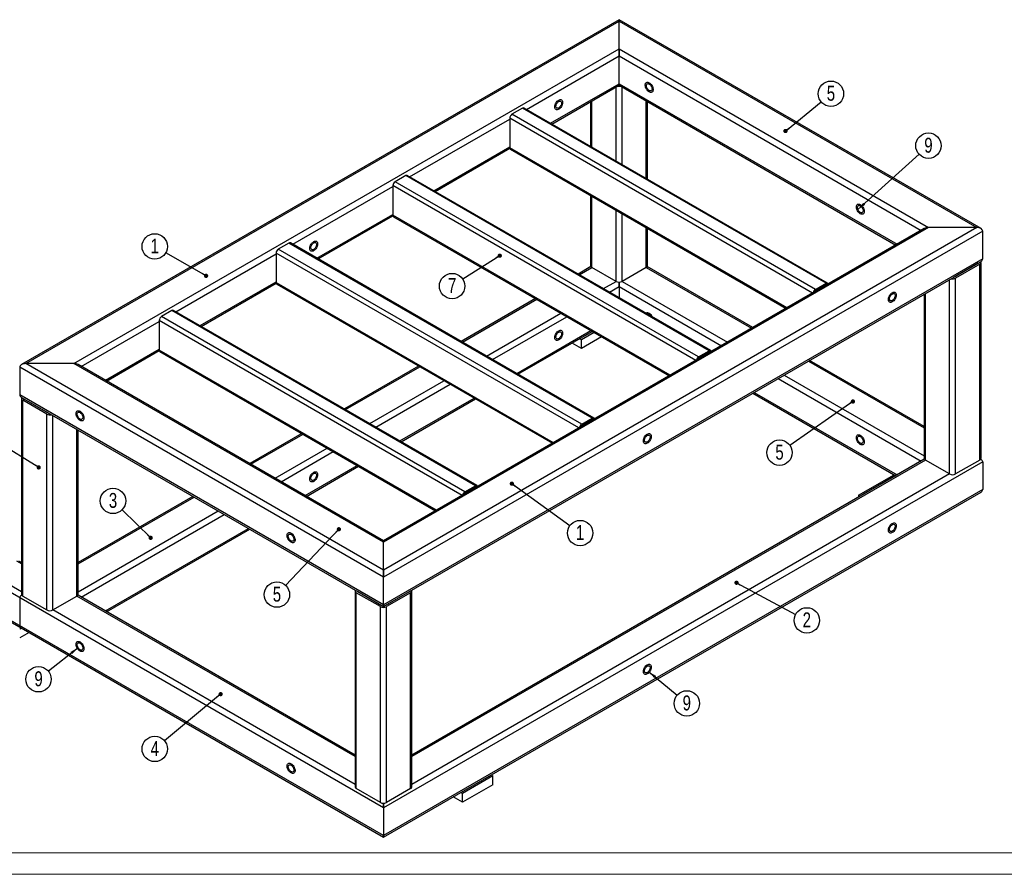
# Model space of a CAD drawing. Header units: millimetres. Extents: x 0 to 843, y 0 to 594.
# Tile 2 of 7: x 116 to 346, y 0 to 200. Entities that reach past the tile are written whole.
import ezdxf

# ---------------------------------------------------------------- set-up
doc = ezdxf.new("R2010")
doc.units = ezdxf.units.MM
doc.layers.add('NOTES', color=6, linetype='Continuous')
doc.layers.add('TRAIT-FORT', color=4, linetype='Continuous', lineweight=25)
doc.styles.add('SLDTEXTSTYLE0', font='TXT', dxfattribs={"width": 0.75})
doc.dimstyles.new('SLDDIMSTYLE1', dxfattribs={"dimtxt": 0.18, "dimasz": 1, "dimexe": 0, "dimexo": 0.0625, "dimgap": 0, "dimtad": 0, "dimtih": 1, "dimtoh": 1, "dimdec": 0, "dimrnd": 1e-09, "dimzin": 0, "dimdsep": 46, "dimtxsty": 'Standard', "dimblk1": 'DOT', "dimblk2": 'DOT', "dimsah": 1, "dimcen": 0.09, "dimadec": 0, "dimazin": 0, "dimtfac": 1, "dimtdec": 0, "dimtofl": 0, "dimtmove": 0, "dimatfit": 3, "dimldrblk": 'DOT', "dimfxl": 1, "dimfrac": 2, "dimtolj": 1, "dimtzin": 0, "dimarcsym": 0})
doc.dimstyles.new('SLDDIMSTYLE2', dxfattribs={"dimtxt": 0.18, "dimasz": 2, "dimexe": 0, "dimexo": 0.0625, "dimgap": 0, "dimtad": 0, "dimtih": 1, "dimtoh": 1, "dimdec": 0, "dimrnd": 1e-09, "dimzin": 0, "dimdsep": 46, "dimtxsty": 'Standard', "dimsah": 1, "dimcen": 0.09, "dimadec": 0, "dimazin": 0, "dimtfac": 2, "dimtdec": 0, "dimtofl": 0, "dimtmove": 0, "dimatfit": 3, "dimfxl": 1, "dimfrac": 2, "dimtolj": 1, "dimtzin": 0, "dimarcsym": 0})

# ---------------------------------------------------------------- blocks, each defined once
blk = doc.blocks.new('SW_NOTE_3')
at = {"layer": 'NOTES', "color": 0}
blk.add_circle((-2.59, 1.48), 2.98, dxfattribs=at)
at = {"layer": 'NOTES', "color": 0, "insert": (-2.58, 3.34), "char_height": 3.5, "attachment_point": 2, "style": 'SLDTEXTSTYLE0'}
blk.add_mtext('1', dxfattribs=at)
blk = doc.blocks.new('_Dot')
at = {"color": 0, "linetype": 'ByBlock', "lineweight": -2}
blk.add_line((-0.5, 0), (-1, 0), dxfattribs=at)
at = {"color": 0, "linetype": 'ByBlock', "const_width": 0.5}
blk.add_lwpolyline([(-0.25, 0, 1), (0.25, 0, 1)], format="xyb", close=True, dxfattribs=at)
blk = doc.blocks.new('SW_NOTE_4')
at = {"layer": 'NOTES', "color": 0}
blk.add_circle((2.3, 1.89), 2.98, dxfattribs=at)
at = {"layer": 'NOTES', "color": 0, "insert": (2.31, 3.75), "char_height": 3.5, "attachment_point": 2, "style": 'SLDTEXTSTYLE0'}
blk.add_mtext('5', dxfattribs=at)
blk = doc.blocks.new('SW_NOTE_5')
at = {"layer": 'NOTES', "color": 0}
blk.add_circle((-2.05, -2.16), 2.98, dxfattribs=at)
at = {"layer": 'NOTES', "color": 0, "insert": (-2.04, -0.3), "char_height": 3.5, "attachment_point": 2, "style": 'SLDTEXTSTYLE0'}
blk.add_mtext('5', dxfattribs=at)
blk = doc.blocks.new('SW_NOTE_6')
at = {"layer": 'NOTES', "color": 0}
blk.add_circle((2.41, -1.75), 2.98, dxfattribs=at)
at = {"layer": 'NOTES', "color": 0, "insert": (2.42, 0.12), "char_height": 3.5, "attachment_point": 2, "style": 'SLDTEXTSTYLE0'}
blk.add_mtext('1', dxfattribs=at)
blk = doc.blocks.new('SW_NOTE_7')
at = {"layer": 'NOTES', "color": 0}
blk.add_circle((2.63, -1.41), 2.98, dxfattribs=at)
at = {"layer": 'NOTES', "color": 0, "insert": (2.63, 0.46), "char_height": 3.5, "attachment_point": 2, "style": 'SLDTEXTSTYLE0'}
blk.add_mtext('2', dxfattribs=at)
blk = doc.blocks.new('SW_NOTE_8')
at = {"layer": 'NOTES', "color": 0}
blk.add_circle((-2.13, 2.09), 2.98, dxfattribs=at)
at = {"layer": 'NOTES', "color": 0, "insert": (-2.12, 3.95), "char_height": 3.5, "attachment_point": 2, "style": 'SLDTEXTSTYLE0'}
blk.add_mtext('3', dxfattribs=at)
blk = doc.blocks.new('SW_NOTE_9')
at = {"layer": 'NOTES', "color": 0}
blk.add_circle((-2.29, -1.91), 2.98, dxfattribs=at)
at = {"layer": 'NOTES', "color": 0, "insert": (-2.29, -0.04), "char_height": 3.5, "attachment_point": 2, "style": 'SLDTEXTSTYLE0'}
blk.add_mtext('4', dxfattribs=at)
blk = doc.blocks.new('SW_NOTE_10')
at = {"layer": 'NOTES', "color": 0}
blk.add_circle((-2.44, -1.7), 2.98, dxfattribs=at)
at = {"layer": 'NOTES', "color": 0, "insert": (-2.44, 0.16), "char_height": 3.5, "attachment_point": 2, "style": 'SLDTEXTSTYLE0'}
blk.add_mtext('5', dxfattribs=at)
blk = doc.blocks.new('SW_NOTE_11')
at = {"layer": 'NOTES', "color": 0}
blk.add_circle((-2.51, -1.6), 2.98, dxfattribs=at)
at = {"layer": 'NOTES', "color": 0, "insert": (-2.51, 0.26), "char_height": 3.5, "attachment_point": 2, "style": 'SLDTEXTSTYLE0'}
blk.add_mtext('7', dxfattribs=at)
blk = doc.blocks.new('SW_NOTE_13')
at = {"layer": 'NOTES', "color": 0}
blk.add_circle((2.29, -1.91), 2.98, dxfattribs=at)
at = {"layer": 'NOTES', "color": 0, "insert": (2.29, -0.05), "char_height": 3.5, "attachment_point": 2, "style": 'SLDTEXTSTYLE0'}
blk.add_mtext('9', dxfattribs=at)
blk = doc.blocks.new('SW_NOTE_14')
at = {"layer": 'NOTES', "color": 0}
blk.add_circle((-2.33, -1.86), 2.98, dxfattribs=at)
at = {"layer": 'NOTES', "color": 0, "insert": (-2.32, 0), "char_height": 3.5, "attachment_point": 2, "style": 'SLDTEXTSTYLE0'}
blk.add_mtext('9', dxfattribs=at)
blk = doc.blocks.new('SW_NOTE_15')
at = {"layer": 'NOTES', "color": 0}
blk.add_circle((2.21, 2), 2.98, dxfattribs=at)
at = {"layer": 'NOTES', "color": 0, "insert": (2.21, 3.86), "char_height": 3.5, "attachment_point": 2, "style": 'SLDTEXTSTYLE0'}
blk.add_mtext('9', dxfattribs=at)

msp = doc.modelspace()

# ---------------------------------------------------------------- linework, layer by layer
at = {"lineweight": 18}
for p, q in [((836, 5), (5, 5)), ((841, 0), (0, 0))]:
    msp.add_line(p, q, dxfattribs=at)
at = {"layer": 'TRAIT-FORT', "lineweight": 25}
for p, q in [((256.16, 200.42), (116.04, 119.52)), ((117.04, 119.76), (256.16, 200.08)), ((341.04, 151.42), (256.16, 200.42)), ((256.16, 200.08), (256.16, 200.42)), ((256.16, 200.42), (256.16, 200.08)), ((256.16, 193.55), (256.16, 200.08)), ((256.16, 200.08), (340.04, 151.65)), ((128.35, 119.76), (256.16, 193.55)), ((234.46, 179.39), (256.16, 191.91)), ((256.16, 193.55), (328.73, 151.65)), ((256.16, 191.91), (256.16, 193.55)), ((256.16, 193.55), (256.16, 191.91)), ((256.16, 185.38), (256.16, 191.91)), ((256.16, 191.91), (327.02, 151.01)), ((240.12, 176.12), (256.16, 185.38)), ((240.41, 175.95), (256.16, 185.04)), ((256.16, 185.04), (256.16, 185.38)), ((256.16, 185.38), (256.16, 185.04)), ((256.16, 185.38), (321.36, 147.74)), ((256.16, 185.04), (321.07, 147.57)), ((255.45, 167.27), (255.45, 184.63)), ((256.87, 166.45), (256.87, 184.63)), ((249.5, 181.2), (249.5, 170.7)), ((249.8, 170.53), (249.8, 181.37)), ((262.52, 163.18), (262.52, 181.37)), ((262.82, 163.02), (262.82, 181.2)), ((233.53, 179.67), (231.06, 178.24)), ((302.21, 137.16), (231.06, 178.24)), ((304.69, 138.59), (233.53, 179.67)), ((305.06, 138.63), (233.91, 179.7)), ((207.06, 163.57), (230.53, 177.12)), ((230.53, 177.32), (230.53, 170.38)), ((301.56, 136.31), (230.53, 177.32)), ((212.72, 160.3), (230.53, 170.58)), ((213.01, 160.13), (230.54, 170.25)), ((295.55, 132.84), (230.53, 170.38)), ((230.68, 170.04), (295.33, 132.71)), ((206.13, 163.85), (203.66, 162.42)), ((274.81, 121.35), (203.66, 162.42)), ((277.29, 122.77), (206.13, 163.85)), ((277.66, 122.81), (206.51, 163.89)), ((179.66, 147.75), (203.13, 161.3)), ((203.13, 161.5), (203.13, 154.56)), ((274.16, 120.49), (203.13, 161.5)), ((249.5, 159.17), (249.5, 142.72)), ((249.8, 142.31), (249.8, 159)), ((185.32, 144.48), (203.13, 154.77)), ((255.45, 139.04), (255.45, 155.74)), ((256.87, 139.04), (256.87, 154.92)), ((185.61, 144.31), (203.14, 154.44)), ((268.15, 117.02), (203.13, 154.56)), ((203.28, 154.22), (267.93, 116.9)), ((340.04, 151.65), (200.92, 71.34)), ((328.73, 151.65), (200.92, 77.87)), ((327.73, 151.42), (200.92, 78.21)), ((341.46, 150.84), (200.92, 69.71)), ((262.52, 142.31), (262.52, 151.65)), ((262.82, 142.72), (262.82, 151.49)), ((340.04, 151.65), (328.73, 151.65)), ((341.46, 144.31), (341.46, 150.84)), ((178.73, 148.03), (176.26, 146.6)), ((249.89, 106.96), (178.73, 148.03)), ((250.26, 106.99), (179.11, 148.07)), ((152.26, 131.93), (175.73, 145.48)), ((175.73, 145.68), (175.73, 138.74)), ((246.76, 104.68), (175.73, 145.68)), ((247.41, 105.53), (176.26, 146.6)), ((341.46, 144.31), (200.92, 63.18)), ((200.92, 62.84), (341.04, 143.73)), ((340.4, 143.29), (334.74, 140.02)), ((340.4, 143.29), (340.4, 143.36)), ((341.04, 97.56), (341.04, 143.49)), ((249.57, 142.51), (246.55, 140.77)), ((246.84, 140.6), (249.8, 142.31)), ((255.45, 139.04), (249.8, 142.31)), ((262.52, 142.31), (256.87, 139.04)), ((262.52, 142.31), (287.24, 128.04)), ((287.53, 128.21), (262.75, 142.51)), ((340.75, 143.08), (335.09, 139.82)), ((340.75, 97.15), (340.75, 143.08)), ((157.92, 128.67), (175.73, 138.95)), ((158.21, 128.5), (175.74, 138.62)), ((240.75, 101.21), (175.73, 138.74)), ((252.5, 137.34), (255.45, 139.04)), ((256.16, 138.87), (256.16, 137.82)), ((256.16, 137.82), (256.16, 138.87)), ((256.87, 139.04), (281.58, 124.78)), ((302.21, 137.16), (304.69, 138.59)), ((333.68, 93.88), (333.68, 139.48)), ((334.74, 140.02), (334.74, 140.09)), ((335.09, 93.88), (335.09, 139.82)), ((175.88, 138.4), (240.53, 101.08)), ((253.91, 136.52), (256.16, 137.82)), ((256.16, 137.82), (256.16, 135.22)), ((256.16, 137.82), (280.17, 123.96)), ((302.21, 136.86), (304.69, 138.29)), ((304.84, 138.2), (304.69, 138.29)), ((236.56, 135.01), (219.15, 124.95)), ((219.44, 124.78), (236.86, 134.84)), ((327.73, 136.04), (327.73, 97.56)), ((328.02, 97.15), (328.02, 136.21)), ((151.33, 132.21), (148.86, 130.79)), ((222.48, 91.14), (151.33, 132.21)), ((222.86, 91.18), (151.71, 132.25)), ((130.06, 119.12), (148.33, 129.66)), ((148.33, 129.87), (148.33, 122.93)), ((219.36, 88.86), (148.33, 129.87)), ((220.01, 89.71), (148.86, 130.79)), ((225.1, 121.52), (242.51, 131.57)), ((226.51, 120.7), (243.93, 130.76)), ((232.17, 117.44), (249.58, 127.49)), ((232.46, 117.27), (249.88, 127.32)), ((250.29, 127.08), (247.32, 125.37)), ((247.32, 125.37), (246.91, 125.61)), ((252.06, 126.06), (247.32, 123.32)), ((247.32, 123.32), (247.32, 125.37)), ((135.72, 115.85), (148.33, 123.13)), ((136.01, 115.68), (148.34, 122.8)), ((213.35, 85.39), (148.33, 122.93)), ((148.48, 122.58), (213.13, 85.26)), ((247.32, 123.32), (245.14, 124.58)), ((274.81, 121.35), (277.29, 122.77)), ((274.81, 121.04), (277.29, 122.47)), ((277.43, 122.38), (277.29, 122.47)), ((300.55, 120.35), (327.73, 104.67)), ((327.73, 105.01), (300.85, 120.52)), ((115.62, 118.95), (115.62, 112.41)), ((200.92, 69.71), (115.62, 118.95)), ((128.35, 119.76), (117.04, 119.76)), ((200.92, 71.34), (117.04, 119.76)), ((200.92, 77.87), (128.35, 119.76)), ((200.92, 78.21), (129.35, 119.52)), ((209.16, 119.19), (191.75, 109.14)), ((192.04, 108.97), (209.46, 119.02)), ((197.7, 105.7), (215.11, 115.75)), ((293.48, 116.27), (327.02, 96.91)), ((294.9, 117.09), (327.73, 98.14)), ((199.11, 104.88), (216.53, 114.94)), ((200.92, 63.18), (115.62, 112.41)), ((116.04, 111.84), (200.92, 62.84)), ((116.04, 111.6), (116.04, 65.67)), ((121.99, 107.92), (116.33, 111.19)), ((116.33, 65.26), (116.33, 111.19)), ((116.68, 111.39), (116.68, 111.46)), ((122.34, 108.13), (116.68, 111.39)), ((204.77, 101.62), (222.18, 111.67)), ((205.06, 101.45), (222.48, 111.5)), ((287.53, 112.84), (321.07, 93.48)), ((287.82, 113.01), (321.36, 93.65)), ((121.99, 61.99), (121.99, 107.92)), ((122.34, 108.13), (122.34, 108.2)), ((123.4, 61.99), (123.4, 107.59)), ((247.41, 105.53), (249.89, 106.96)), ((247.41, 105.22), (249.89, 106.65)), ((250.03, 106.56), (249.89, 106.65)), ((129.06, 65.26), (129.06, 104.32)), ((129.35, 65.67), (129.35, 104.15)), ((181.76, 103.37), (169.55, 96.32)), ((169.84, 96.15), (182.06, 103.2)), ((175.5, 92.88), (187.71, 99.94)), ((176.91, 92.07), (189.13, 99.12)), ((327.73, 97.32), (207.58, 27.96)), ((328.02, 97.15), (207.58, 27.62)), ((333.68, 93.88), (328.02, 97.15)), ((340.75, 97.15), (335.09, 93.88)), ((341.04, 97.32), (340.98, 97.36)), ((182.57, 88.8), (194.78, 95.85)), ((182.86, 88.63), (195.08, 95.68)), ((341.46, 96.74), (200.92, 15.61)), ((341.46, 96.74), (341.46, 90.21)), ((333.68, 93.88), (207.58, 21.09)), ((312.29, 88.88), (320.66, 93.71)), ((341.46, 90.21), (200.92, 9.08)), ((220.01, 89.71), (222.48, 91.14)), ((220.01, 89.4), (222.48, 90.83)), ((222.63, 90.75), (222.48, 90.83)), ((156.23, 88.63), (129.35, 73.11)), ((129.35, 72.78), (156.53, 88.46)), ((200.92, 8.74), (341.04, 89.63)), ((312.29, 88.88), (312.29, 88.41)), ((129.35, 66.25), (162.18, 85.2)), ((130.06, 65.02), (163.6, 84.38)), ((135.72, 61.75), (169.25, 81.12)), ((136.01, 61.59), (169.55, 80.95)), ((200.92, 77.87), (200.92, 78.21)), ((200.92, 78.21), (200.92, 77.87)), ((200.92, 71.34), (200.92, 77.87)), ((116.04, 72.78), (114.92, 73.42)), ((116.04, 73.11), (115.42, 73.47)), ((116.04, 66.25), (109.26, 70.16)), ((200.92, 69.71), (200.92, 71.34)), ((200.92, 71.34), (200.92, 69.71)), ((200.92, 63.18), (200.92, 69.71)), ((200.92, 15.61), (108.55, 68.93)), ((115.62, 64.85), (115.62, 58.32)), ((116.33, 65.26), (121.99, 61.99)), ((123.4, 61.99), (129.06, 65.26)), ((194.26, 27.62), (129.06, 65.26)), ((194.26, 27.96), (129.35, 65.43)), ((194.26, 66.44), (194.26, 20.51)), ((200.21, 62.77), (194.55, 66.03)), ((194.55, 20.1), (194.55, 66.03)), ((194.91, 66.24), (194.91, 66.31)), ((200.56, 62.97), (194.91, 66.24)), ((206.93, 66.24), (201.27, 62.97)), ((207.28, 66.03), (201.63, 62.77)), ((206.93, 66.24), (206.93, 66.31)), ((207.28, 20.1), (207.28, 66.03)), ((207.58, 20.51), (207.58, 66.44)), ((200.92, 9.08), (108.55, 62.4)), ((200.21, 16.84), (200.21, 62.77)), ((200.56, 62.97), (200.56, 63.04)), ((200.92, 62.84), (200.92, 63.18)), ((200.92, 63.18), (200.92, 62.84)), ((201.27, 62.97), (201.27, 63.04)), ((201.63, 16.84), (201.63, 62.77)), ((108.76, 61.94), (200.92, 8.74)), ((194.26, 21.09), (123.4, 61.99)), ((116.04, 57.74), (115.62, 57.5)), ((117.81, 56.72), (115.62, 55.46)), ((226.14, 23.3), (226.55, 23.06)), ((226.55, 23.06), (219.48, 18.98)), ((226.55, 21.02), (219.48, 16.94)), ((226.55, 21.02), (226.55, 23.06)), ((200.21, 16.84), (194.55, 20.1)), ((207.28, 20.1), (201.63, 16.84)), ((219.48, 18.98), (219.07, 19.22)), ((219.48, 16.94), (219.48, 18.98)), ((200.92, 16.67), (200.92, 15.61)), ((200.92, 15.61), (200.92, 16.67)), ((219.48, 16.94), (217.3, 18.2)), ((200.92, 15.61), (200.92, 9.08)), ((200.92, 9.08), (200.92, 8.74)), ((200.92, 8.74), (200.92, 9.08))]:
    msp.add_line(p, q, dxfattribs=at)
at = {"layer": 'TRAIT-FORT', "lineweight": 25, "flags": 128}
for points in [[(263.23, 185.64), (263.4, 185.52), (263.57, 185.37), (263.72, 185.19), (263.86, 185), (263.97, 184.78), (264.06, 184.56), (264.12, 184.34), (264.16, 184.13), (264.16, 183.93), (264.12, 183.76), (264.06, 183.61), (263.97, 183.49), (263.86, 183.41), (263.72, 183.37), (263.57, 183.37), (263.4, 183.41), (263.23, 183.49), (263.06, 183.61), (262.9, 183.76), (262.74, 183.94), (262.61, 184.13), (262.49, 184.35), (262.4, 184.57), (262.34, 184.79), (262.31, 185), (262.31, 185.2), (262.34, 185.37), (262.4, 185.52), (262.49, 185.64), (262.61, 185.72), (262.74, 185.76), (262.9, 185.76), (263.06, 185.72), (263.23, 185.64)], [(263.23, 185.64), (263.4, 185.52), (263.57, 185.37), (263.72, 185.19), (263.86, 185), (263.97, 184.78), (264.06, 184.56), (264.12, 184.34), (264.16, 184.13), (264.16, 183.93), (264.12, 183.76), (264.06, 183.61), (263.97, 183.49), (263.86, 183.41), (263.72, 183.37), (263.57, 183.37), (263.4, 183.41), (263.23, 183.49), (263.06, 183.61), (262.9, 183.76), (262.74, 183.94), (262.61, 184.13), (262.49, 184.35), (262.4, 184.57), (262.34, 184.79), (262.31, 185), (262.31, 185.2), (262.34, 185.37), (262.4, 185.52), (262.49, 185.64), (262.61, 185.72), (262.74, 185.76), (262.9, 185.76), (263.06, 185.72), (263.23, 185.64)], [(263.23, 185.33), (263.37, 185.23), (263.51, 185.1), (263.63, 184.94), (263.74, 184.77), (263.82, 184.59), (263.87, 184.4), (263.89, 184.22), (263.89, 184.06), (263.85, 183.93), (263.78, 183.82), (263.69, 183.75), (263.57, 183.71), (263.44, 183.72), (263.3, 183.76), (263.16, 183.85), (263.02, 183.96), (262.89, 184.11), (262.78, 184.27), (262.68, 184.45), (262.62, 184.64), (262.58, 184.82), (262.57, 184.99), (262.59, 185.14), (262.65, 185.26), (262.73, 185.35), (262.83, 185.41), (262.95, 185.42), (263.09, 185.4), (263.23, 185.33)], [(242.02, 181.56), (242.19, 181.64), (242.35, 181.68), (242.51, 181.68), (242.64, 181.64), (242.76, 181.56), (242.85, 181.44), (242.91, 181.29), (242.94, 181.12), (242.94, 180.92), (242.91, 180.71), (242.85, 180.49), (242.76, 180.27), (242.64, 180.05), (242.51, 179.85), (242.35, 179.68), (242.19, 179.53), (242.02, 179.41), (241.85, 179.33), (241.68, 179.29), (241.53, 179.29), (241.39, 179.33), (241.28, 179.41), (241.19, 179.53), (241.13, 179.67), (241.09, 179.85), (241.09, 180.05), (241.13, 180.26), (241.19, 180.48), (241.28, 180.7), (241.39, 180.91), (241.53, 181.11), (241.68, 181.29), (241.85, 181.44), (242.02, 181.56)], [(242.02, 181.56), (242.19, 181.64), (242.35, 181.68), (242.51, 181.68), (242.64, 181.64), (242.76, 181.56), (242.85, 181.44), (242.91, 181.29), (242.94, 181.12), (242.94, 180.92), (242.91, 180.71), (242.85, 180.49), (242.76, 180.27), (242.64, 180.05), (242.51, 179.85), (242.35, 179.68), (242.19, 179.53), (242.02, 179.41), (241.85, 179.33), (241.68, 179.29), (241.53, 179.29), (241.39, 179.33), (241.28, 179.41), (241.19, 179.53), (241.13, 179.67), (241.09, 179.85), (241.09, 180.05), (241.13, 180.26), (241.19, 180.48), (241.28, 180.7), (241.39, 180.91), (241.53, 181.11), (241.68, 181.29), (241.85, 181.44), (242.02, 181.56)], [(242.02, 181.25), (242.16, 181.31), (242.3, 181.34), (242.42, 181.32), (242.52, 181.27), (242.6, 181.18), (242.66, 181.06), (242.68, 180.91), (242.67, 180.74), (242.63, 180.56), (242.57, 180.37), (242.47, 180.19), (242.36, 180.02), (242.23, 179.88), (242.09, 179.76), (241.95, 179.68), (241.81, 179.64), (241.68, 179.63), (241.56, 179.66), (241.47, 179.74), (241.4, 179.84), (241.36, 179.98), (241.36, 180.14), (241.38, 180.32), (241.43, 180.5), (241.51, 180.69), (241.62, 180.86), (241.74, 181.02), (241.88, 181.15), (242.02, 181.25)], [(312.73, 157.06), (312.9, 156.95), (313.06, 156.8), (313.22, 156.62), (313.35, 156.42), (313.47, 156.21), (313.56, 155.99), (313.62, 155.77), (313.65, 155.56), (313.65, 155.36), (313.62, 155.18), (313.56, 155.03), (313.47, 154.92), (313.35, 154.84), (313.22, 154.8), (313.06, 154.8), (312.9, 154.84), (312.73, 154.92), (312.56, 155.04), (312.39, 155.19), (312.24, 155.36), (312.1, 155.56), (311.99, 155.77), (311.9, 155.99), (311.84, 156.21), (311.81, 156.43), (311.81, 156.62), (311.84, 156.8), (311.9, 156.95), (311.99, 157.06), (312.1, 157.14), (312.24, 157.18), (312.39, 157.18), (312.56, 157.14), (312.73, 157.06)], [(312.73, 157.06), (312.9, 156.95), (313.06, 156.8), (313.22, 156.62), (313.35, 156.42), (313.47, 156.21), (313.56, 155.99), (313.62, 155.77), (313.65, 155.56), (313.65, 155.36), (313.62, 155.18), (313.56, 155.03), (313.47, 154.92), (313.35, 154.84), (313.22, 154.8), (313.06, 154.8), (312.9, 154.84), (312.73, 154.92), (312.56, 155.04), (312.39, 155.19), (312.24, 155.36), (312.1, 155.56), (311.99, 155.77), (311.9, 155.99), (311.84, 156.21), (311.81, 156.43), (311.81, 156.62), (311.84, 156.8), (311.9, 156.95), (311.99, 157.06), (312.1, 157.14), (312.24, 157.18), (312.39, 157.18), (312.56, 157.14), (312.73, 157.06)], [(312.73, 156.76), (312.87, 156.66), (313.01, 156.53), (313.13, 156.37), (313.23, 156.19), (313.32, 156.01), (313.37, 155.83), (313.39, 155.65), (313.38, 155.49), (313.35, 155.35), (313.28, 155.24), (313.19, 155.17), (313.07, 155.14), (312.94, 155.14), (312.8, 155.19), (312.66, 155.27), (312.52, 155.39), (312.39, 155.53), (312.27, 155.7), (312.18, 155.88), (312.11, 156.06), (312.08, 156.24), (312.07, 156.41), (312.09, 156.56), (312.14, 156.69), (312.22, 156.78), (312.33, 156.83), (312.45, 156.85), (312.59, 156.82), (312.73, 156.76)], [(184.57, 148.39), (184.74, 148.47), (184.9, 148.51), (185.05, 148.51), (185.19, 148.47), (185.31, 148.39), (185.4, 148.27), (185.46, 148.13), (185.49, 147.95), (185.49, 147.75), (185.46, 147.54), (185.4, 147.32), (185.31, 147.1), (185.19, 146.89), (185.05, 146.69), (184.9, 146.51), (184.74, 146.36), (184.57, 146.25), (184.4, 146.16), (184.23, 146.12), (184.08, 146.12), (183.94, 146.16), (183.83, 146.24), (183.74, 146.36), (183.67, 146.51), (183.64, 146.68), (183.64, 146.88), (183.67, 147.09), (183.74, 147.31), (183.83, 147.54), (183.94, 147.75), (184.08, 147.95), (184.23, 148.12), (184.4, 148.27), (184.57, 148.39)], [(184.57, 148.39), (184.74, 148.47), (184.9, 148.51), (185.05, 148.51), (185.19, 148.47), (185.31, 148.39), (185.4, 148.27), (185.46, 148.13), (185.49, 147.95), (185.49, 147.75), (185.46, 147.54), (185.4, 147.32), (185.31, 147.1), (185.19, 146.89), (185.05, 146.69), (184.9, 146.51), (184.74, 146.36), (184.57, 146.25), (184.4, 146.16), (184.23, 146.12), (184.08, 146.12), (183.94, 146.16), (183.83, 146.24), (183.74, 146.36), (183.67, 146.51), (183.64, 146.68), (183.64, 146.88), (183.67, 147.09), (183.74, 147.31), (183.83, 147.54), (183.94, 147.75), (184.08, 147.95), (184.23, 148.12), (184.4, 148.27), (184.57, 148.39)], [(184.57, 148.08), (184.71, 148.15), (184.84, 148.17), (184.97, 148.16), (185.07, 148.1), (185.15, 148.01), (185.21, 147.89), (185.23, 147.74), (185.22, 147.57), (185.18, 147.39), (185.12, 147.2), (185.02, 147.02), (184.91, 146.86), (184.78, 146.71), (184.64, 146.6), (184.49, 146.51), (184.35, 146.47), (184.22, 146.46), (184.11, 146.5), (184.02, 146.57), (183.95, 146.68), (183.91, 146.82), (183.9, 146.98), (183.93, 147.15), (183.98, 147.34), (184.06, 147.52), (184.17, 147.69), (184.29, 147.85), (184.42, 147.98), (184.57, 148.08)], [(304.69, 138.59), (304.79, 138.64), (304.89, 138.66), (304.98, 138.66), (305.06, 138.63), (305.13, 138.57), (305.18, 138.5), (305.2, 138.41)], [(320.24, 136.4), (320.41, 136.48), (320.58, 136.52), (320.73, 136.52), (320.87, 136.48), (320.98, 136.4), (321.07, 136.28), (321.14, 136.13), (321.17, 135.96), (321.17, 135.76), (321.14, 135.55), (321.07, 135.33), (320.98, 135.11), (320.87, 134.89), (320.73, 134.7), (320.58, 134.52), (320.41, 134.37), (320.24, 134.25), (320.07, 134.17), (319.91, 134.13), (319.75, 134.13), (319.62, 134.17), (319.5, 134.25), (319.41, 134.37), (319.35, 134.52), (319.32, 134.69), (319.32, 134.89), (319.35, 135.1), (319.41, 135.32), (319.5, 135.54), (319.62, 135.76), (319.75, 135.95), (319.91, 136.13), (320.07, 136.28), (320.24, 136.4)], [(320.24, 136.4), (320.41, 136.48), (320.58, 136.52), (320.73, 136.52), (320.87, 136.48), (320.98, 136.4), (321.07, 136.28), (321.14, 136.13), (321.17, 135.96), (321.17, 135.76), (321.14, 135.55), (321.07, 135.33), (320.98, 135.11), (320.87, 134.89), (320.73, 134.7), (320.58, 134.52), (320.41, 134.37), (320.24, 134.25), (320.07, 134.17), (319.91, 134.13), (319.75, 134.13), (319.62, 134.17), (319.5, 134.25), (319.41, 134.37), (319.35, 134.52), (319.32, 134.69), (319.32, 134.89), (319.35, 135.1), (319.41, 135.32), (319.5, 135.54), (319.62, 135.76), (319.75, 135.95), (319.91, 136.13), (320.07, 136.28), (320.24, 136.4)], [(320.24, 136.09), (320.38, 136.16), (320.52, 136.18), (320.64, 136.17), (320.75, 136.11), (320.83, 136.02), (320.88, 135.9), (320.9, 135.75), (320.9, 135.58), (320.86, 135.4), (320.79, 135.21), (320.7, 135.03), (320.58, 134.87), (320.45, 134.72), (320.31, 134.61), (320.17, 134.52), (320.03, 134.48), (319.9, 134.47), (319.79, 134.51), (319.69, 134.58), (319.63, 134.69), (319.59, 134.82), (319.58, 134.99), (319.6, 135.16), (319.66, 135.35), (319.74, 135.53), (319.84, 135.7), (319.96, 135.86), (320.1, 135.99), (320.24, 136.09)], [(242.02, 127.46), (242.19, 127.54), (242.35, 127.58), (242.51, 127.58), (242.64, 127.54), (242.76, 127.46), (242.85, 127.34), (242.91, 127.2), (242.94, 127.02), (242.94, 126.82), (242.91, 126.61), (242.85, 126.39), (242.76, 126.17), (242.64, 125.96), (242.51, 125.76), (242.35, 125.58), (242.19, 125.43), (242.02, 125.32), (241.85, 125.24), (241.68, 125.19), (241.53, 125.19), (241.39, 125.23), (241.28, 125.31), (241.19, 125.43), (241.13, 125.58), (241.09, 125.76), (241.09, 125.95), (241.13, 126.17), (241.19, 126.39), (241.28, 126.61), (241.39, 126.82), (241.53, 127.02), (241.68, 127.19), (241.85, 127.34), (242.02, 127.46)], [(242.02, 127.46), (242.19, 127.54), (242.35, 127.58), (242.51, 127.58), (242.64, 127.54), (242.76, 127.46), (242.85, 127.34), (242.91, 127.2), (242.94, 127.02), (242.94, 126.82), (242.91, 126.61), (242.85, 126.39), (242.76, 126.17), (242.64, 125.96), (242.51, 125.76), (242.35, 125.58), (242.19, 125.43), (242.02, 125.32), (241.85, 125.24), (241.68, 125.19), (241.53, 125.19), (241.39, 125.23), (241.28, 125.31), (241.19, 125.43), (241.13, 125.58), (241.09, 125.76), (241.09, 125.95), (241.13, 126.17), (241.19, 126.39), (241.28, 126.61), (241.39, 126.82), (241.53, 127.02), (241.68, 127.19), (241.85, 127.34), (242.02, 127.46)], [(242.02, 127.15), (242.16, 127.22), (242.3, 127.24), (242.42, 127.23), (242.52, 127.17), (242.6, 127.08), (242.66, 126.96), (242.68, 126.81), (242.67, 126.64), (242.63, 126.46), (242.57, 126.27), (242.47, 126.09), (242.36, 125.93), (242.23, 125.78), (242.09, 125.67), (241.95, 125.59), (241.81, 125.54), (241.68, 125.53), (241.56, 125.57), (241.47, 125.64), (241.4, 125.75), (241.36, 125.89), (241.36, 126.05), (241.38, 126.22), (241.43, 126.41), (241.51, 126.59), (241.62, 126.77), (241.74, 126.92), (241.88, 127.05), (242.02, 127.15)], [(277.29, 122.77), (277.39, 122.82), (277.49, 122.84), (277.58, 122.84), (277.66, 122.81), (277.73, 122.76), (277.78, 122.68), (277.8, 122.59)], [(129.77, 108.59), (129.94, 108.47), (130.1, 108.32), (130.25, 108.15), (130.39, 107.95), (130.51, 107.74), (130.6, 107.51), (130.66, 107.29), (130.69, 107.08), (130.69, 106.88), (130.66, 106.71), (130.6, 106.56), (130.51, 106.44), (130.39, 106.36), (130.25, 106.32), (130.1, 106.32), (129.94, 106.36), (129.77, 106.45), (129.6, 106.56), (129.43, 106.71), (129.28, 106.89), (129.14, 107.09), (129.02, 107.3), (128.93, 107.52), (128.87, 107.74), (128.84, 107.95), (128.84, 108.15), (128.87, 108.33), (128.93, 108.47), (129.02, 108.59), (129.14, 108.67), (129.28, 108.71), (129.43, 108.71), (129.6, 108.67), (129.77, 108.59)], [(129.77, 108.59), (129.94, 108.47), (130.1, 108.32), (130.25, 108.15), (130.39, 107.95), (130.51, 107.74), (130.6, 107.51), (130.66, 107.29), (130.69, 107.08), (130.69, 106.88), (130.66, 106.71), (130.6, 106.56), (130.51, 106.44), (130.39, 106.36), (130.25, 106.32), (130.1, 106.32), (129.94, 106.36), (129.77, 106.45), (129.6, 106.56), (129.43, 106.71), (129.28, 106.89), (129.14, 107.09), (129.02, 107.3), (128.93, 107.52), (128.87, 107.74), (128.84, 107.95), (128.84, 108.15), (128.87, 108.33), (128.93, 108.47), (129.02, 108.59), (129.14, 108.67), (129.28, 108.71), (129.43, 108.71), (129.6, 108.67), (129.77, 108.59)], [(129.77, 108.28), (129.91, 108.18), (130.04, 108.05), (130.17, 107.89), (130.27, 107.72), (130.35, 107.54), (130.4, 107.35), (130.43, 107.18), (130.42, 107.02), (130.38, 106.88), (130.31, 106.77), (130.22, 106.7), (130.11, 106.66), (129.98, 106.67), (129.84, 106.71), (129.69, 106.8), (129.55, 106.91), (129.42, 107.06), (129.31, 107.22), (129.22, 107.4), (129.15, 107.59), (129.11, 107.77), (129.1, 107.94), (129.13, 108.09), (129.18, 108.21), (129.26, 108.3), (129.36, 108.36), (129.49, 108.37), (129.62, 108.35), (129.77, 108.28)], [(249.89, 106.96), (249.99, 107), (250.09, 107.03), (250.18, 107.02), (250.26, 106.99), (250.33, 106.94), (250.38, 106.86), (250.4, 106.78)], [(262.79, 103.23), (262.96, 103.31), (263.13, 103.35), (263.28, 103.35), (263.42, 103.31), (263.53, 103.23), (263.62, 103.12), (263.68, 102.97), (263.71, 102.79), (263.71, 102.59), (263.68, 102.38), (263.62, 102.16), (263.53, 101.94), (263.42, 101.73), (263.28, 101.53), (263.13, 101.35), (262.96, 101.2), (262.79, 101.09), (262.62, 101.01), (262.45, 100.97), (262.3, 100.97), (262.16, 101.01), (262.05, 101.09), (261.96, 101.2), (261.9, 101.35), (261.87, 101.53), (261.87, 101.72), (261.9, 101.94), (261.96, 102.16), (262.05, 102.38), (262.16, 102.59), (262.3, 102.79), (262.45, 102.96), (262.62, 103.11), (262.79, 103.23)], [(262.79, 103.23), (262.96, 103.31), (263.13, 103.35), (263.28, 103.35), (263.42, 103.31), (263.53, 103.23), (263.62, 103.12), (263.68, 102.97), (263.71, 102.79), (263.71, 102.59), (263.68, 102.38), (263.62, 102.16), (263.53, 101.94), (263.42, 101.73), (263.28, 101.53), (263.13, 101.35), (262.96, 101.2), (262.79, 101.09), (262.62, 101.01), (262.45, 100.97), (262.3, 100.97), (262.16, 101.01), (262.05, 101.09), (261.96, 101.2), (261.9, 101.35), (261.87, 101.53), (261.87, 101.72), (261.9, 101.94), (261.96, 102.16), (262.05, 102.38), (262.16, 102.59), (262.3, 102.79), (262.45, 102.96), (262.62, 103.11), (262.79, 103.23)], [(262.79, 102.92), (262.93, 102.99), (263.07, 103.01), (263.19, 103), (263.3, 102.95), (263.38, 102.86), (263.43, 102.73), (263.45, 102.58), (263.44, 102.41), (263.41, 102.23), (263.34, 102.05), (263.25, 101.87), (263.13, 101.7), (263, 101.56), (262.86, 101.44), (262.72, 101.36), (262.58, 101.31), (262.45, 101.31), (262.33, 101.34), (262.24, 101.41), (262.17, 101.52), (262.14, 101.66), (262.13, 101.82), (262.15, 102), (262.2, 102.18), (262.28, 102.36), (262.39, 102.54), (262.51, 102.69), (262.65, 102.82), (262.79, 102.92)], [(312.73, 102.97), (312.9, 102.85), (313.06, 102.7), (313.22, 102.52), (313.35, 102.33), (313.47, 102.11), (313.56, 101.89), (313.62, 101.67), (313.65, 101.46), (313.65, 101.26), (313.62, 101.09), (313.56, 100.94), (313.47, 100.82), (313.35, 100.74), (313.22, 100.7), (313.06, 100.7), (312.9, 100.74), (312.73, 100.82), (312.56, 100.94), (312.39, 101.09), (312.24, 101.27), (312.1, 101.46), (311.99, 101.68), (311.9, 101.9), (311.84, 102.12), (311.81, 102.33), (311.81, 102.53), (311.84, 102.7), (311.9, 102.85), (311.99, 102.97), (312.1, 103.05), (312.24, 103.09), (312.39, 103.09), (312.56, 103.05), (312.73, 102.97)], [(312.73, 102.97), (312.9, 102.85), (313.06, 102.7), (313.22, 102.52), (313.35, 102.33), (313.47, 102.11), (313.56, 101.89), (313.62, 101.67), (313.65, 101.46), (313.65, 101.26), (313.62, 101.09), (313.56, 100.94), (313.47, 100.82), (313.35, 100.74), (313.22, 100.7), (313.06, 100.7), (312.9, 100.74), (312.73, 100.82), (312.56, 100.94), (312.39, 101.09), (312.24, 101.27), (312.1, 101.46), (311.99, 101.68), (311.9, 101.9), (311.84, 102.12), (311.81, 102.33), (311.81, 102.53), (311.84, 102.7), (311.9, 102.85), (311.99, 102.97), (312.1, 103.05), (312.24, 103.09), (312.39, 103.09), (312.56, 103.05), (312.73, 102.97)], [(312.73, 102.66), (312.87, 102.56), (313.01, 102.43), (313.13, 102.27), (313.23, 102.1), (313.32, 101.92), (313.37, 101.73), (313.39, 101.55), (313.38, 101.39), (313.35, 101.26), (313.28, 101.15), (313.19, 101.08), (313.07, 101.04), (312.94, 101.05), (312.8, 101.09), (312.66, 101.18), (312.52, 101.29), (312.39, 101.44), (312.27, 101.6), (312.18, 101.78), (312.11, 101.97), (312.08, 102.15), (312.07, 102.32), (312.09, 102.47), (312.14, 102.59), (312.22, 102.68), (312.33, 102.74), (312.45, 102.75), (312.59, 102.73), (312.73, 102.66)], [(184.57, 94.29), (184.74, 94.37), (184.9, 94.41), (185.05, 94.41), (185.19, 94.37), (185.31, 94.29), (185.4, 94.18), (185.46, 94.03), (185.49, 93.85), (185.49, 93.66), (185.46, 93.44), (185.4, 93.22), (185.31, 93), (185.19, 92.79), (185.05, 92.59), (184.9, 92.42), (184.74, 92.27), (184.57, 92.15), (184.4, 92.07), (184.23, 92.03), (184.08, 92.03), (183.94, 92.07), (183.83, 92.15), (183.74, 92.26), (183.67, 92.41), (183.64, 92.59), (183.64, 92.79), (183.67, 93), (183.74, 93.22), (183.83, 93.44), (183.94, 93.65), (184.08, 93.85), (184.23, 94.03), (184.4, 94.18), (184.57, 94.29)], [(184.57, 94.29), (184.74, 94.37), (184.9, 94.41), (185.05, 94.41), (185.19, 94.37), (185.31, 94.29), (185.4, 94.18), (185.46, 94.03), (185.49, 93.85), (185.49, 93.66), (185.46, 93.44), (185.4, 93.22), (185.31, 93), (185.19, 92.79), (185.05, 92.59), (184.9, 92.42), (184.74, 92.27), (184.57, 92.15), (184.4, 92.07), (184.23, 92.03), (184.08, 92.03), (183.94, 92.07), (183.83, 92.15), (183.74, 92.26), (183.67, 92.41), (183.64, 92.59), (183.64, 92.79), (183.67, 93), (183.74, 93.22), (183.83, 93.44), (183.94, 93.65), (184.08, 93.85), (184.23, 94.03), (184.4, 94.18), (184.57, 94.29)], [(184.57, 93.99), (184.71, 94.05), (184.84, 94.08), (184.97, 94.06), (185.07, 94.01), (185.15, 93.92), (185.21, 93.79), (185.23, 93.64), (185.22, 93.47), (185.18, 93.29), (185.12, 93.11), (185.02, 92.93), (184.91, 92.76), (184.78, 92.62), (184.64, 92.5), (184.49, 92.42), (184.35, 92.37), (184.22, 92.37), (184.11, 92.4), (184.02, 92.47), (183.95, 92.58), (183.91, 92.72), (183.9, 92.88), (183.93, 93.06), (183.98, 93.24), (184.06, 93.42), (184.17, 93.6), (184.29, 93.75), (184.42, 93.89), (184.57, 93.99)], [(222.48, 91.14), (222.59, 91.19), (222.69, 91.21), (222.78, 91.21), (222.86, 91.18), (222.93, 91.12), (222.97, 91.04), (223, 90.96)], [(320.24, 82.3), (320.41, 82.38), (320.58, 82.42), (320.73, 82.42), (320.87, 82.38), (320.98, 82.3), (321.07, 82.19), (321.14, 82.04), (321.17, 81.86), (321.17, 81.66), (321.14, 81.45), (321.07, 81.23), (320.98, 81.01), (320.87, 80.8), (320.73, 80.6), (320.58, 80.42), (320.41, 80.27), (320.24, 80.16), (320.07, 80.08), (319.91, 80.04), (319.75, 80.04), (319.62, 80.08), (319.5, 80.16), (319.41, 80.27), (319.35, 80.42), (319.32, 80.6), (319.32, 80.8), (319.35, 81.01), (319.41, 81.23), (319.5, 81.45), (319.62, 81.66), (319.75, 81.86), (319.91, 82.04), (320.07, 82.18), (320.24, 82.3)], [(320.24, 82.3), (320.41, 82.38), (320.58, 82.42), (320.73, 82.42), (320.87, 82.38), (320.98, 82.3), (321.07, 82.19), (321.14, 82.04), (321.17, 81.86), (321.17, 81.66), (321.14, 81.45), (321.07, 81.23), (320.98, 81.01), (320.87, 80.8), (320.73, 80.6), (320.58, 80.42), (320.41, 80.27), (320.24, 80.16), (320.07, 80.08), (319.91, 80.04), (319.75, 80.04), (319.62, 80.08), (319.5, 80.16), (319.41, 80.27), (319.35, 80.42), (319.32, 80.6), (319.32, 80.8), (319.35, 81.01), (319.41, 81.23), (319.5, 81.45), (319.62, 81.66), (319.75, 81.86), (319.91, 82.04), (320.07, 82.18), (320.24, 82.3)], [(320.24, 82), (320.38, 82.06), (320.52, 82.09), (320.64, 82.07), (320.75, 82.02), (320.83, 81.93), (320.88, 81.8), (320.9, 81.65), (320.9, 81.48), (320.86, 81.3), (320.79, 81.12), (320.7, 80.94), (320.58, 80.77), (320.45, 80.63), (320.31, 80.51), (320.17, 80.43), (320.03, 80.38), (319.9, 80.38), (319.79, 80.41), (319.69, 80.48), (319.63, 80.59), (319.59, 80.73), (319.58, 80.89), (319.6, 81.07), (319.66, 81.25), (319.74, 81.43), (319.84, 81.61), (319.96, 81.76), (320.1, 81.9), (320.24, 82)], [(179.26, 80.01), (179.43, 79.9), (179.6, 79.75), (179.75, 79.57), (179.89, 79.37), (180, 79.16), (180.09, 78.94), (180.16, 78.72), (180.19, 78.51), (180.19, 78.31), (180.16, 78.13), (180.09, 77.99), (180, 77.87), (179.89, 77.79), (179.75, 77.75), (179.6, 77.75), (179.43, 77.79), (179.26, 77.87), (179.09, 77.99), (178.93, 78.14), (178.77, 78.31), (178.64, 78.51), (178.52, 78.72), (178.43, 78.94), (178.37, 79.16), (178.34, 79.38), (178.34, 79.57), (178.37, 79.75), (178.43, 79.9), (178.52, 80.02), (178.64, 80.1), (178.77, 80.14), (178.93, 80.14), (179.09, 80.09), (179.26, 80.01)], [(179.26, 80.01), (179.43, 79.9), (179.6, 79.75), (179.75, 79.57), (179.89, 79.37), (180, 79.16), (180.09, 78.94), (180.16, 78.72), (180.19, 78.51), (180.19, 78.31), (180.16, 78.13), (180.09, 77.99), (180, 77.87), (179.89, 77.79), (179.75, 77.75), (179.6, 77.75), (179.43, 77.79), (179.26, 77.87), (179.09, 77.99), (178.93, 78.14), (178.77, 78.31), (178.64, 78.51), (178.52, 78.72), (178.43, 78.94), (178.37, 79.16), (178.34, 79.38), (178.34, 79.57), (178.37, 79.75), (178.43, 79.9), (178.52, 80.02), (178.64, 80.1), (178.77, 80.14), (178.93, 80.14), (179.09, 80.09), (179.26, 80.01)], [(179.26, 79.71), (179.41, 79.61), (179.54, 79.48), (179.66, 79.32), (179.77, 79.15), (179.85, 78.96), (179.9, 78.78), (179.93, 78.6), (179.92, 78.44), (179.88, 78.3), (179.81, 78.2), (179.72, 78.12), (179.6, 78.09), (179.47, 78.09), (179.33, 78.14), (179.19, 78.22), (179.05, 78.34), (178.92, 78.48), (178.81, 78.65), (178.71, 78.83), (178.65, 79.01), (178.61, 79.2), (178.6, 79.37), (178.62, 79.52), (178.68, 79.64), (178.76, 79.73), (178.86, 79.78), (178.98, 79.8), (179.12, 79.77), (179.26, 79.71)], [(129.77, 54.49), (129.94, 54.38), (130.1, 54.23), (130.25, 54.05), (130.39, 53.85), (130.51, 53.64), (130.6, 53.42), (130.66, 53.2), (130.69, 52.99), (130.69, 52.79), (130.66, 52.61), (130.6, 52.46), (130.51, 52.35), (130.39, 52.27), (130.25, 52.23), (130.1, 52.23), (129.94, 52.27), (129.77, 52.35), (129.6, 52.47), (129.43, 52.62), (129.28, 52.79), (129.14, 52.99), (129.02, 53.2), (128.93, 53.42), (128.87, 53.64), (128.84, 53.86), (128.84, 54.05), (128.87, 54.23), (128.93, 54.38), (129.02, 54.49), (129.14, 54.57), (129.28, 54.61), (129.43, 54.61), (129.6, 54.57), (129.77, 54.49)], [(129.77, 54.49), (129.94, 54.38), (130.1, 54.23), (130.25, 54.05), (130.39, 53.85), (130.51, 53.64), (130.6, 53.42), (130.66, 53.2), (130.69, 52.99), (130.69, 52.79), (130.66, 52.61), (130.6, 52.46), (130.51, 52.35), (130.39, 52.27), (130.25, 52.23), (130.1, 52.23), (129.94, 52.27), (129.77, 52.35), (129.6, 52.47), (129.43, 52.62), (129.28, 52.79), (129.14, 52.99), (129.02, 53.2), (128.93, 53.42), (128.87, 53.64), (128.84, 53.86), (128.84, 54.05), (128.87, 54.23), (128.93, 54.38), (129.02, 54.49), (129.14, 54.57), (129.28, 54.61), (129.43, 54.61), (129.6, 54.57), (129.77, 54.49)], [(129.77, 54.19), (129.91, 54.09), (130.04, 53.96), (130.17, 53.8), (130.27, 53.62), (130.35, 53.44), (130.4, 53.26), (130.43, 53.08), (130.42, 52.92), (130.38, 52.78), (130.31, 52.67), (130.22, 52.6), (130.11, 52.57), (129.98, 52.57), (129.84, 52.62), (129.69, 52.7), (129.55, 52.82), (129.42, 52.96), (129.31, 53.13), (129.22, 53.31), (129.15, 53.49), (129.11, 53.67), (129.1, 53.84), (129.13, 53.99), (129.18, 54.12), (129.26, 54.21), (129.36, 54.26), (129.49, 54.28), (129.62, 54.25), (129.77, 54.19)], [(262.79, 49.14), (262.96, 49.22), (263.13, 49.26), (263.28, 49.26), (263.42, 49.22), (263.53, 49.14), (263.62, 49.02), (263.68, 48.87), (263.71, 48.7), (263.71, 48.5), (263.68, 48.29), (263.62, 48.07), (263.53, 47.85), (263.42, 47.63), (263.28, 47.43), (263.13, 47.26), (262.96, 47.11), (262.79, 46.99), (262.62, 46.91), (262.45, 46.87), (262.3, 46.87), (262.16, 46.91), (262.05, 46.99), (261.96, 47.11), (261.9, 47.25), (261.87, 47.43), (261.87, 47.63), (261.9, 47.84), (261.96, 48.06), (262.05, 48.28), (262.16, 48.49), (262.3, 48.69), (262.45, 48.87), (262.62, 49.02), (262.79, 49.14)], [(262.79, 49.14), (262.96, 49.22), (263.13, 49.26), (263.28, 49.26), (263.42, 49.22), (263.53, 49.14), (263.62, 49.02), (263.68, 48.87), (263.71, 48.7), (263.71, 48.5), (263.68, 48.29), (263.62, 48.07), (263.53, 47.85), (263.42, 47.63), (263.28, 47.43), (263.13, 47.26), (262.96, 47.11), (262.79, 46.99), (262.62, 46.91), (262.45, 46.87), (262.3, 46.87), (262.16, 46.91), (262.05, 46.99), (261.96, 47.11), (261.9, 47.25), (261.87, 47.43), (261.87, 47.63), (261.9, 47.84), (261.96, 48.06), (262.05, 48.28), (262.16, 48.49), (262.3, 48.69), (262.45, 48.87), (262.62, 49.02), (262.79, 49.14)], [(262.79, 48.83), (262.93, 48.89), (263.07, 48.92), (263.19, 48.9), (263.3, 48.85), (263.38, 48.76), (263.43, 48.64), (263.45, 48.49), (263.44, 48.32), (263.41, 48.14), (263.34, 47.95), (263.25, 47.77), (263.13, 47.6), (263, 47.46), (262.86, 47.34), (262.72, 47.26), (262.58, 47.22), (262.45, 47.21), (262.33, 47.24), (262.24, 47.32), (262.17, 47.42), (262.14, 47.56), (262.13, 47.72), (262.15, 47.9), (262.2, 48.08), (262.28, 48.27), (262.39, 48.44), (262.51, 48.6), (262.65, 48.73), (262.79, 48.83)], [(179.26, 25.92), (179.43, 25.8), (179.6, 25.65), (179.75, 25.48), (179.89, 25.28), (180, 25.07), (180.09, 24.84), (180.16, 24.62), (180.19, 24.41), (180.19, 24.21), (180.16, 24.04), (180.09, 23.89), (180, 23.77), (179.89, 23.69), (179.75, 23.65), (179.6, 23.65), (179.43, 23.69), (179.26, 23.78), (179.09, 23.89), (178.93, 24.04), (178.77, 24.22), (178.64, 24.42), (178.52, 24.63), (178.43, 24.85), (178.37, 25.07), (178.34, 25.28), (178.34, 25.48), (178.37, 25.66), (178.43, 25.8), (178.52, 25.92), (178.64, 26), (178.77, 26.04), (178.93, 26.04), (179.09, 26), (179.26, 25.92)], [(179.26, 25.92), (179.43, 25.8), (179.6, 25.65), (179.75, 25.48), (179.89, 25.28), (180, 25.07), (180.09, 24.84), (180.16, 24.62), (180.19, 24.41), (180.19, 24.21), (180.16, 24.04), (180.09, 23.89), (180, 23.77), (179.89, 23.69), (179.75, 23.65), (179.6, 23.65), (179.43, 23.69), (179.26, 23.78), (179.09, 23.89), (178.93, 24.04), (178.77, 24.22), (178.64, 24.42), (178.52, 24.63), (178.43, 24.85), (178.37, 25.07), (178.34, 25.28), (178.34, 25.48), (178.37, 25.66), (178.43, 25.8), (178.52, 25.92), (178.64, 26), (178.77, 26.04), (178.93, 26.04), (179.09, 26), (179.26, 25.92)], [(179.26, 25.61), (179.41, 25.51), (179.54, 25.38), (179.66, 25.22), (179.77, 25.05), (179.85, 24.87), (179.9, 24.68), (179.93, 24.51), (179.92, 24.35), (179.88, 24.21), (179.81, 24.1), (179.72, 24.03), (179.6, 23.99), (179.47, 24), (179.33, 24.04), (179.19, 24.13), (179.05, 24.24), (178.92, 24.39), (178.81, 24.55), (178.71, 24.73), (178.65, 24.92), (178.61, 25.1), (178.6, 25.27), (178.62, 25.42), (178.68, 25.54), (178.76, 25.63), (178.86, 25.69), (178.98, 25.7), (179.12, 25.68), (179.26, 25.61)]]:
    msp.add_lwpolyline(points, dxfattribs=at)
at = {"layer": 'TRAIT-FORT', "lineweight": 25}
for centre, radius, start, end in [((256.16, 186.49), 1.69, 258.0094, 281.9906), ((231.68, 177.27), 1.15, 122.6055, 177.3945), ((233.75, 179.36), 0.377, 65.6929, 125.6176), ((230.89, 170.33), 0.36, 172.7442, 235.9436), ((204.28, 161.45), 1.15, 122.6055, 177.3945), ((206.35, 163.54), 0.377, 65.6929, 125.6176), ((203.48, 154.52), 0.36, 172.7442, 235.9436), ((178.95, 147.73), 0.377, 65.6929, 125.6176), ((176.88, 145.63), 1.15, 122.6055, 177.3945), ((340.27, 143.53), 0.276, 295.8295, 338.9643), ((340.6, 143.49), 0.431, 290.2805, 28.5491), ((250, 142.77), 0.503, 185.6948, 245.6253), ((262.32, 142.77), 0.503, 294.3747, 354.3052), ((176.08, 138.7), 0.36, 172.7442, 235.9436), ((256.16, 140.41), 1.54, 242.6097, 297.3903), ((334.38, 141.19), 1.55, 256.9697, 297.2991), ((334.41, 140.63), 0.691, 275.7453, 298.3335), ((302.84, 136.19), 1.16, 122.6422, 170.0334), ((302.52, 136.37), 0.579, 122.6926, 162.1348), ((304.79, 138.16), 0.162, 33.8972, 129.6476), ((151.55, 131.91), 0.377, 65.6929, 125.6176), ((262.86, 131.04), 0.625, 53.269, 124.0067), ((149.48, 129.81), 1.15, 122.6055, 177.3945), ((262.93, 130.76), 0.563, 57.1671, 91.3866), ((262.18, 129.88), 1.97, 25.3642, 57.6105), ((262.59, 130.18), 1.24, 39.0405, 58.7143), ((148.68, 122.88), 0.36, 172.7442, 235.9436), ((277.39, 122.34), 0.162, 33.8972, 129.6476), ((275.44, 120.37), 1.16, 122.6422, 170.0334), ((275.12, 120.55), 0.579, 122.6926, 162.1348), ((116.48, 111.59), 0.431, 151.4509, 249.7195), ((116.8, 111.64), 0.276, 201.0357, 244.1705), ((122.7, 109.3), 1.55, 242.7009, 283.0303), ((122.67, 108.74), 0.691, 241.6665, 264.2547), ((249.99, 106.52), 0.162, 33.8972, 129.6476), ((248.04, 104.55), 1.16, 122.6422, 170.0334), ((247.72, 104.73), 0.579, 122.6926, 162.1348), ((328.23, 97.61), 0.503, 185.6948, 245.6253), ((340.54, 97.61), 0.503, 294.3747, 354.3052), ((334.38, 95.25), 1.54, 242.6097, 297.3903), ((222.59, 90.71), 0.162, 33.8972, 129.6476), ((220.64, 88.73), 1.16, 122.6422, 170.0334), ((220.32, 88.92), 0.579, 122.6926, 162.1348), ((116.54, 65.72), 0.503, 185.6948, 245.6253), ((128.85, 65.72), 0.503, 294.3747, 354.3052), ((194.7, 66.44), 0.431, 151.4509, 249.7195), ((195.03, 66.49), 0.276, 201.0357, 244.1705), ((206.81, 66.49), 0.276, 295.8295, 338.9643), ((207.13, 66.44), 0.431, 290.2805, 28.5491), ((200.92, 64.13), 1.54, 242.6097, 297.3903), ((200.89, 63.58), 0.691, 241.6665, 264.2547), ((200.94, 63.58), 0.691, 275.7453, 298.3335), ((122.69, 63.36), 1.54, 242.6097, 297.3903), ((194.76, 20.56), 0.503, 185.6948, 245.6253), ((207.07, 20.56), 0.503, 294.3747, 354.3052), ((200.92, 18.2), 1.54, 242.6097, 297.3903)]:
    msp.add_arc(centre, radius, start, end, dxfattribs=at)
for centre, start_param, end_param in [((328.73, 150.84), 1.570796, 2.356113), ((328.73, 150.84), 1.570796, 2.356113), ((340.04, 150.84), 0, 1.570796), ((340.04, 150.84), 0, 1.570796), ((340.04, 144.31), 5.497706, 6.283185), ((340.04, 144.31), 5.497706, 6.283185), ((117.04, 118.95), 1.570796, 3.141593), ((117.04, 118.95), 1.570796, 3.141593), ((128.35, 118.95), 0.785479, 1.570796), ((128.35, 118.95), 0.785479, 1.570796), ((117.04, 112.41), 3.141593, 3.927072), ((117.04, 112.41), 3.141593, 3.927072), ((328.73, 96.74), 2.293521, 2.356113), ((328.73, 96.74), 2.293521, 2.356113), ((340.04, 96.74), 0, 0.848072), ((340.04, 96.74), 0, 0.848077), ((340.04, 90.21), 5.497706, 6.283185), ((340.04, 90.21), 5.497706, 6.283185), ((117.04, 64.85), 2.293517, 3.141593), ((128.35, 64.85), 0.785479, 0.84808), ((117.04, 58.32), 3.141593, 3.927024)]:
    msp.add_ellipse(centre, major_axis=(1.41, 0), ratio=0.577382, start_param=start_param, end_param=end_param, dxfattribs=at)

# ---------------------------------------------------------------- block references
at = {"layer": 'NOTES'}
for name, p in [('SW_NOTE_4', (303.54, 181.16)), ('SW_NOTE_15', (326.5, 168.87)), ('SW_NOTE_3', (149.88, 145.76)), ('SW_NOTE_11', (219.53, 139.55)), ('SW_NOTE_10', (296.23, 100.58)), ('SW_NOTE_8', (139.63, 85.48)), ('SW_NOTE_6', (244.63, 81.78)), ('SW_NOTE_5', (177.99, 67.75)), ('SW_NOTE_7', (297.56, 60.96)), ('SW_NOTE_14', (122.37, 47.6)), ('SW_NOTE_13', (269.76, 41.99)), ('SW_NOTE_9', (149.59, 31.31))]:
    msp.add_blockref(name, p, dxfattribs=at)

# ---------------------------------------------------------------- leaders
for points, dimstyle in [([(295.18, 174.31), (303.54, 181.16)], 'SLDDIMSTYLE1'), ([(312.17, 155.91), (326.5, 168.87)], 'SLDDIMSTYLE2'), ([(159.34, 140.35), (149.88, 145.76)], 'SLDDIMSTYLE1'), ([(228.19, 145.07), (219.53, 139.55)], 'SLDDIMSTYLE1'), ([(311, 110.88), (296.23, 100.58)], 'SLDDIMSTYLE1'), ([(120.08, 95.42), (107.25, 103.23)], 'SLDDIMSTYLE1'), ([(231.03, 91.61), (244.63, 81.78)], 'SLDDIMSTYLE1'), ([(146.34, 78.9), (139.63, 85.48)], 'SLDDIMSTYLE1'), ([(190.47, 80.92), (177.99, 67.75)], 'SLDDIMSTYLE1'), ([(283.71, 68.37), (297.56, 60.96)], 'SLDDIMSTYLE1'), ([(129.3, 53.14), (122.37, 47.6)], 'SLDDIMSTYLE2'), ([(263.09, 47.55), (269.76, 41.99)], 'SLDDIMSTYLE2'), ([(162.74, 42.25), (149.59, 31.31)], 'SLDDIMSTYLE1')]:
    msp.add_leader(points, dimstyle=dimstyle, dxfattribs=at)

doc.saveas('drawing.dxf')
